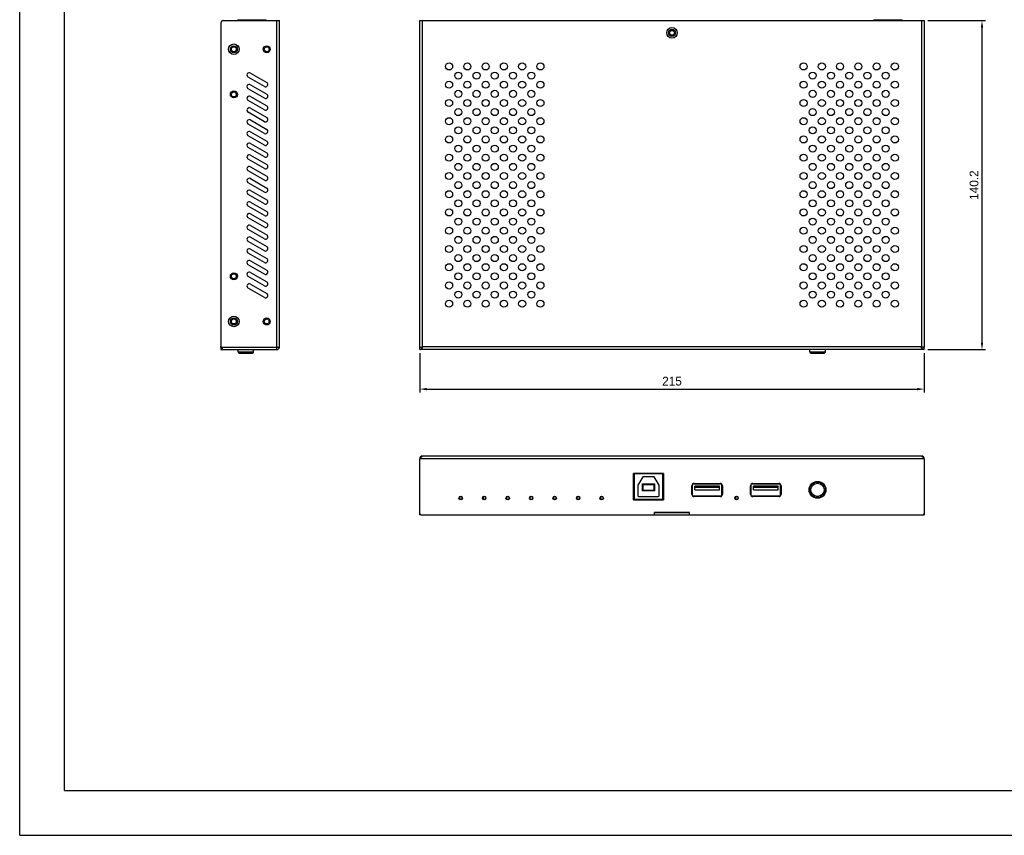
# Model space of a CAD drawing. Header units: millimetres. Extents: x 0 to 800, y 0 to 566.
# Tile 1 of 5: x 0 to 419, y 0 to 348. Entities that reach past the tile are written whole.
import ezdxf

# ---------------------------------------------------------------- set-up
doc = ezdxf.new("R2010")
doc.units = ezdxf.units.MM
doc.layers.add('标注', color=7, linetype='Continuous')
doc.dimstyles.get("Standard").update_dxf_attribs({"dimscale": 1.5, "dimtxt": 2.5, "dimasz": 2, "dimexe": 1, "dimexo": 1, "dimgap": 1, "dimtad": 1, "dimtoh": 1, "dimdsep": 46, "dimtxsty": 'Standard', "dimcen": 0, "dimclrd": 3, "dimclre": 3, "dimadec": 0, "dimazin": 0, "dimtp": 0.01, "dimtm": 0.01, "dimtfac": 1, "dimtofl": 0, "dimtmove": 0, "dimatfit": 3, "dimfxl": 0, "dimtolj": 1, "dimarcsym": 0})

# ---------------------------------------------------------------- blocks, each defined once
blk = doc.blocks.new('*D1')
at = {"layer": 'Defpoints', "color": 0}
for p in [(170.41, 207.01), (385.41, 207.01), (385.41, 190.17)]:
    blk.add_point(p, dxfattribs=at)
at = {"layer": '标注', "color": 3, "lineweight": -2}
for p, q in [((170.41, 205.51), (170.41, 188.67)), ((385.41, 205.51), (385.41, 188.67)), ((173.41, 190.17), (382.41, 190.17))]:
    blk.add_line(p, q, dxfattribs=at)
at = {"layer": '标注', "color": 3}
for points in [[(173.41, 190.67), (173.41, 189.67), (170.41, 190.17)], [(382.41, 190.67), (382.41, 189.67), (385.41, 190.17)]]:
    blk.add_solid(points, dxfattribs=at)
at = {"layer": '标注', "color": 0, "insert": (277.91, 193.54), "char_height": 3.75, "attachment_point": 5}
blk.add_mtext('\\A1;215', dxfattribs=at)
blk = doc.blocks.new('*D2')
at = {"layer": 'Defpoints', "color": 0}
for p in [(385.41, 347.21), (409.98, 347.21), (385.41, 207.01)]:
    blk.add_point(p, dxfattribs=at)
at = {"layer": '标注', "color": 3, "lineweight": -2}
for p, q in [((386.91, 347.21), (411.48, 347.21)), ((409.98, 210.01), (409.98, 344.21)), ((386.91, 207.01), (411.48, 207.01))]:
    blk.add_line(p, q, dxfattribs=at)
at = {"layer": '标注', "color": 3}
for points in [[(409.48, 344.21), (410.48, 344.21), (409.98, 347.21)], [(409.48, 210.01), (410.48, 210.01), (409.98, 207.01)]]:
    blk.add_solid(points, dxfattribs=at)
at = {"layer": '标注', "color": 0, "insert": (406.61, 277.11), "char_height": 3.75, "attachment_point": 5, "rotation": 90}
blk.add_mtext('\\A1;140.2', dxfattribs=at)

msp = doc.modelspace()

# ---------------------------------------------------------------- linework, layer by layer
at = {"linetype": 'Continuous'}
for p, q in [((0, 0), (0, 565.714)), ((19.048, 19.048), (19.048, 546.667)), ((19.048, 19.048), (780.952, 19.048)), ((0, 0), (800, 0))]:
    msp.add_line(p, q, dxfattribs=at)
at = {"color": 7, "linetype": 'Continuous'}
for p, q in [((85.741, 346.213), (85.741, 208.513)), ((86.741, 347.213), (110.741, 347.213)), ((92.941, 347.213), (92.941, 347.613)), ((92.941, 347.613), (104.941, 347.613)), ((104.941, 347.213), (104.941, 347.613)), ((109.541, 208.013), (109.541, 347.213)), ((110.741, 208.013), (110.741, 347.213)), ((170.406, 208.013), (170.406, 347.213)), ((170.406, 347.213), (385.406, 347.213)), ((171.606, 208.213), (171.606, 347.213)), ((363.906, 347.613), (375.906, 347.613)), ((363.906, 347.213), (363.906, 347.613)), ((375.906, 347.213), (375.906, 347.613)), ((384.206, 347.213), (384.206, 208.213)), ((385.406, 347.213), (385.406, 208.013)), ((276.406, 342.013), (276.856, 342.013)), ((279.406, 342.013), (278.956, 342.013)), ((91.241, 336.513), (91.241, 336.063)), ((105.241, 336.513), (105.241, 336.063)), ((91.241, 333.513), (91.241, 333.963)), ((105.241, 333.513), (105.241, 333.963)), ((104.241, 319.147), (97.312, 323.147)), ((98.312, 324.879), (105.241, 320.879)), ((98.312, 319.879), (105.241, 315.879)), ((91.241, 317.263), (91.241, 316.813)), ((91.241, 314.263), (91.241, 314.713)), ((104.241, 314.147), (97.312, 318.147)), ((98.312, 314.879), (105.241, 310.879)), ((104.241, 309.147), (97.312, 313.147)), ((104.241, 304.147), (97.312, 308.147)), ((98.312, 309.879), (105.241, 305.879)), ((104.241, 299.147), (97.312, 303.147)), ((98.312, 304.879), (105.241, 300.879)), ((104.241, 294.147), (97.312, 298.147)), ((98.312, 299.879), (105.241, 295.879)), ((98.312, 294.879), (105.241, 290.879)), ((104.241, 289.147), (97.312, 293.147)), ((98.312, 289.879), (105.241, 285.879)), ((104.241, 284.147), (97.312, 288.147)), ((104.241, 279.147), (97.312, 283.147)), ((98.312, 284.879), (105.241, 280.879)), ((104.241, 274.147), (97.312, 278.147)), ((98.312, 279.879), (105.241, 275.879)), ((104.241, 269.147), (97.312, 273.147)), ((98.312, 274.879), (105.241, 270.879)), ((98.312, 269.879), (105.241, 265.879)), ((104.241, 264.147), (97.312, 268.147)), ((98.312, 264.879), (105.241, 260.879)), ((104.241, 259.147), (97.312, 263.147)), ((104.241, 254.147), (97.312, 258.147)), ((98.312, 259.879), (105.241, 255.879)), ((104.241, 249.147), (97.312, 253.147)), ((98.312, 254.879), (105.241, 250.879)), ((104.241, 244.147), (97.312, 248.147)), ((98.312, 249.879), (105.241, 245.879)), ((98.312, 244.879), (105.241, 240.879)), ((91.241, 239.763), (91.241, 239.313)), ((104.241, 239.147), (97.312, 243.147)), ((98.312, 239.879), (105.241, 235.879)), ((91.241, 236.763), (91.241, 237.213)), ((104.241, 234.147), (97.312, 238.147)), ((104.241, 229.147), (97.312, 233.147)), ((98.312, 234.879), (105.241, 230.879)), ((91.241, 220.513), (91.241, 220.063)), ((105.241, 220.513), (105.241, 220.063)), ((91.241, 217.513), (91.241, 217.963)), ((105.241, 217.513), (105.241, 217.963)), ((85.741, 208.013), (85.741, 208.513)), ((85.741, 208.013), (86.241, 208.013)), ((85.741, 208.013), (85.741, 207.013)), ((85.741, 207.013), (109.541, 207.013)), ((86.241, 208.013), (110.741, 208.013)), ((86.241, 208.013), (86.241, 207.013)), ((93.011, 206.013), (93.011, 207.013)), ((93.011, 206.013), (99.671, 206.013)), ((99.671, 206.013), (99.671, 207.013)), ((109.541, 207.013), (109.541, 208.013)), ((110.652, 207.761), (110.033, 208.013)), ((170.406, 207.013), (170.406, 208.013)), ((170.406, 208.013), (171.606, 208.013)), ((385.406, 207.013), (170.406, 207.013)), ((171.606, 207.761), (171.606, 208.213)), ((384.206, 208.213), (171.606, 208.213)), ((336.576, 206.013), (336.576, 207.013)), ((336.576, 206.013), (343.236, 206.013)), ((343.236, 206.013), (343.236, 207.013)), ((384.206, 207.761), (384.206, 208.213)), ((385.406, 208.013), (384.206, 208.013)), ((385.406, 207.013), (385.406, 208.013)), ((93.511, 205.513), (99.171, 205.513)), ((337.076, 205.513), (342.736, 205.513)), ((170.406, 136.634), (170.406, 160.434)), ((385.406, 160.434), (170.406, 160.434)), ((171.606, 161.546), (171.606, 161.634)), ((384.206, 161.634), (171.606, 161.634)), ((384.206, 161.546), (384.206, 161.634)), ((385.406, 160.434), (385.406, 136.634)), ((261.556, 154.244), (261.556, 143.044)), ((261.556, 143.044), (261.556, 154.244)), ((274.256, 154.244), (261.556, 154.244)), ((261.556, 154.244), (274.256, 154.244)), ((261.856, 154.054), (261.856, 143.234)), ((273.956, 154.054), (261.856, 154.054)), ((265.506, 152.734), (263.406, 149.234)), ((270.306, 152.734), (265.506, 152.734)), ((272.406, 149.234), (270.306, 152.734)), ((273.956, 143.234), (273.956, 154.054)), ((274.256, 154.244), (274.256, 143.044)), ((274.256, 143.044), (274.256, 154.244)), ((263.406, 149.234), (263.406, 144.634)), ((265.406, 146.744), (265.406, 149.744)), ((265.606, 149.544), (265.406, 149.744)), ((265.406, 149.744), (270.406, 149.744)), ((265.606, 146.944), (265.406, 146.744)), ((265.606, 146.944), (265.606, 149.544)), ((265.606, 149.544), (270.206, 149.544)), ((270.206, 146.944), (265.606, 146.944)), ((270.206, 149.544), (270.406, 149.744)), ((270.206, 149.544), (270.206, 146.944)), ((270.206, 146.944), (270.406, 146.744)), ((270.406, 149.744), (270.406, 146.744)), ((272.406, 144.634), (272.406, 149.234)), ((286.406, 148.984), (286.706, 148.984)), ((286.406, 145.384), (286.406, 148.984)), ((286.706, 144.834), (286.706, 149.534)), ((286.906, 149.734), (298.906, 149.734)), ((287.256, 149.734), (287.256, 149.954)), ((287.406, 149.984), (298.406, 149.984)), ((298.156, 148.734), (287.656, 148.734)), ((287.656, 147.234), (287.656, 148.734)), ((298.156, 148.234), (287.656, 148.234)), ((287.656, 147.234), (298.156, 147.234)), ((298.156, 147.234), (298.156, 148.734)), ((298.556, 149.954), (298.556, 149.734)), ((299.106, 144.834), (299.106, 149.534)), ((299.106, 148.984), (299.406, 148.984)), ((299.406, 148.984), (299.406, 145.384)), ((311.406, 148.984), (311.706, 148.984)), ((311.406, 145.384), (311.406, 148.984)), ((311.706, 144.834), (311.706, 149.534)), ((311.906, 149.734), (323.906, 149.734)), ((312.256, 149.734), (312.256, 149.954)), ((312.406, 149.984), (323.406, 149.984)), ((323.156, 148.734), (312.656, 148.734)), ((312.656, 147.234), (312.656, 148.734)), ((323.156, 148.234), (312.656, 148.234)), ((312.656, 147.234), (323.156, 147.234)), ((323.156, 147.234), (323.156, 148.734)), ((323.556, 149.954), (323.556, 149.734)), ((324.106, 144.834), (324.106, 149.534)), ((324.106, 148.984), (324.406, 148.984)), ((324.406, 148.984), (324.406, 145.384)), ((336.606, 147.083), (336.606, 145.882)), ((338.517, 150.234), (337.983, 150.234)), ((341.828, 150.234), (341.294, 150.234)), ((343.206, 145.882), (343.206, 147.083)), ((188.442, 144.234), (187.369, 144.234)), ((187.369, 143.234), (188.442, 143.234)), ((187.406, 144.234), (187.406, 143.234)), ((188.406, 144.234), (188.406, 143.234)), ((198.442, 144.234), (197.369, 144.234)), ((197.369, 143.234), (198.442, 143.234)), ((197.406, 144.234), (197.406, 143.234)), ((198.406, 144.234), (198.406, 143.234)), ((208.442, 144.234), (207.369, 144.234)), ((207.369, 143.234), (208.442, 143.234)), ((207.406, 144.234), (207.406, 143.234)), ((208.406, 144.234), (208.406, 143.234)), ((218.442, 144.234), (217.369, 144.234)), ((217.369, 143.234), (218.442, 143.234)), ((217.406, 144.234), (217.406, 143.234)), ((218.406, 144.234), (218.406, 143.234)), ((228.442, 144.234), (227.369, 144.234)), ((227.369, 143.234), (228.442, 143.234)), ((227.406, 144.234), (227.406, 143.234)), ((228.406, 144.234), (228.406, 143.234)), ((238.442, 144.234), (237.369, 144.234)), ((237.369, 143.234), (238.442, 143.234)), ((237.406, 144.234), (237.406, 143.234)), ((238.406, 144.234), (238.406, 143.234)), ((248.442, 144.234), (247.369, 144.234)), ((247.369, 143.234), (248.442, 143.234)), ((247.406, 144.234), (247.406, 143.234)), ((248.406, 144.234), (248.406, 143.234)), ((261.556, 143.234), (261.856, 143.234)), ((274.256, 143.044), (261.556, 143.044)), ((261.556, 143.044), (274.256, 143.044)), ((261.856, 143.234), (273.956, 143.234)), ((263.606, 144.434), (272.206, 144.434)), ((270.406, 146.744), (265.406, 146.744)), ((273.956, 143.234), (274.256, 143.234)), ((286.706, 145.384), (286.406, 145.384)), ((286.906, 144.634), (298.906, 144.634)), ((287.256, 144.414), (287.256, 144.634)), ((298.406, 144.384), (287.406, 144.384)), ((298.556, 144.634), (298.556, 144.414)), ((299.406, 145.384), (299.106, 145.384)), ((305.942, 144.234), (304.869, 144.234)), ((304.869, 143.234), (305.942, 143.234)), ((304.906, 144.234), (304.906, 143.234)), ((305.906, 144.234), (305.906, 143.234)), ((311.706, 145.384), (311.406, 145.384)), ((311.906, 144.634), (323.906, 144.634)), ((312.256, 144.414), (312.256, 144.634)), ((323.406, 144.384), (312.406, 144.384)), ((323.556, 144.634), (323.556, 144.414)), ((324.406, 145.384), (324.106, 145.384)), ((336.906, 145.255), (336.906, 145.845)), ((338.517, 144.234), (337.983, 144.234)), ((341.828, 144.234), (341.294, 144.234)), ((342.906, 145.255), (342.906, 145.845)), ((170.906, 136.634), (170.406, 136.634)), ((170.906, 136.634), (270.406, 136.634)), ((270.406, 136.634), (270.406, 137.634)), ((270.406, 137.634), (285.406, 137.634)), ((270.406, 136.634), (285.615, 136.634)), ((270.506, 136.634), (270.506, 137.634)), ((285.306, 137.634), (270.506, 137.634)), ((285.306, 136.634), (285.306, 137.634)), ((285.406, 136.634), (285.406, 137.634)), ((285.406, 136.634), (384.906, 136.634)), ((384.906, 136.634), (385.406, 136.634))]:
    msp.add_line(p, q, dxfattribs=at)
for centre, radius in [((277.906, 342.013), 2.25), ((277.906, 342.013), 1.5), ((277.906, 342.013), 1.05), ((91.241, 335.013), 2.25), ((91.241, 335.013), 1.5), ((91.241, 335.013), 1.05), ((105.241, 335.013), 1.5), ((105.241, 335.013), 1.05), ((182.96, 327.671), 1.5), ((190.738, 327.671), 1.5), ((198.516, 327.671), 1.5), ((206.295, 327.671), 1.5), ((214.073, 327.671), 1.5), ((221.851, 327.671), 1.5), ((333.96, 327.671), 1.5), ((341.738, 327.671), 1.5), ((349.516, 327.671), 1.5), ((357.295, 327.671), 1.5), ((365.073, 327.671), 1.5), ((372.851, 327.671), 1.5), ((186.849, 323.782), 1.5), ((194.627, 323.782), 1.5), ((202.406, 323.782), 1.5), ((210.184, 323.782), 1.5), ((217.962, 323.782), 1.5), ((337.849, 323.782), 1.5), ((345.627, 323.782), 1.5), ((353.406, 323.782), 1.5), ((361.184, 323.782), 1.5), ((368.962, 323.782), 1.5), ((182.96, 319.893), 1.5), ((190.738, 319.893), 1.5), ((198.516, 319.893), 1.5), ((206.295, 319.893), 1.5), ((214.073, 319.893), 1.5), ((221.851, 319.893), 1.5), ((333.96, 319.893), 1.5), ((341.738, 319.893), 1.5), ((349.516, 319.893), 1.5), ((357.295, 319.893), 1.5), ((365.073, 319.893), 1.5), ((372.851, 319.893), 1.5), ((91.241, 315.763), 1.5), ((91.241, 315.763), 1.05), ((186.849, 316.004), 1.5), ((194.627, 316.004), 1.5), ((202.406, 316.004), 1.5), ((210.184, 316.004), 1.5), ((217.962, 316.004), 1.5), ((337.849, 316.004), 1.5), ((345.627, 316.004), 1.5), ((353.406, 316.004), 1.5), ((361.184, 316.004), 1.5), ((368.962, 316.004), 1.5), ((182.96, 312.115), 1.5), ((190.738, 312.115), 1.5), ((198.516, 312.115), 1.5), ((206.295, 312.115), 1.5), ((214.073, 312.115), 1.5), ((221.851, 312.115), 1.5), ((333.96, 312.115), 1.5), ((341.738, 312.115), 1.5), ((349.516, 312.115), 1.5), ((357.295, 312.115), 1.5), ((365.073, 312.115), 1.5), ((372.851, 312.115), 1.5), ((186.849, 308.226), 1.5), ((194.627, 308.226), 1.5), ((202.406, 308.226), 1.5), ((210.184, 308.226), 1.5), ((217.962, 308.226), 1.5), ((337.849, 308.226), 1.5), ((345.627, 308.226), 1.5), ((353.406, 308.226), 1.5), ((361.184, 308.226), 1.5), ((368.962, 308.226), 1.5), ((182.96, 304.337), 1.5), ((190.738, 304.337), 1.5), ((198.516, 304.337), 1.5), ((206.295, 304.337), 1.5), ((214.073, 304.337), 1.5), ((221.851, 304.337), 1.5), ((333.96, 304.337), 1.5), ((341.738, 304.337), 1.5), ((349.516, 304.337), 1.5), ((357.295, 304.337), 1.5), ((365.073, 304.337), 1.5), ((372.851, 304.337), 1.5), ((182.96, 296.559), 1.5), ((186.849, 300.448), 1.5), ((190.738, 296.559), 1.5), ((194.627, 300.448), 1.5), ((198.516, 296.559), 1.5), ((202.406, 300.448), 1.5), ((206.295, 296.559), 1.5), ((210.184, 300.448), 1.5), ((214.073, 296.559), 1.5), ((217.962, 300.448), 1.5), ((221.851, 296.559), 1.5), ((333.96, 296.559), 1.5), ((337.849, 300.448), 1.5), ((341.738, 296.559), 1.5), ((345.627, 300.448), 1.5), ((349.516, 296.559), 1.5), ((353.406, 300.448), 1.5), ((357.295, 296.559), 1.5), ((361.184, 300.448), 1.5), ((365.073, 296.559), 1.5), ((368.962, 300.448), 1.5), ((372.851, 296.559), 1.5), ((186.849, 292.669), 1.5), ((194.627, 292.669), 1.5), ((202.406, 292.669), 1.5), ((210.184, 292.669), 1.5), ((217.962, 292.669), 1.5), ((337.849, 292.669), 1.5), ((345.627, 292.669), 1.5), ((353.406, 292.669), 1.5), ((361.184, 292.669), 1.5), ((368.962, 292.669), 1.5), ((182.96, 288.78), 1.5), ((190.738, 288.78), 1.5), ((198.516, 288.78), 1.5), ((206.295, 288.78), 1.5), ((214.073, 288.78), 1.5), ((221.851, 288.78), 1.5), ((333.96, 288.78), 1.5), ((341.738, 288.78), 1.5), ((349.516, 288.78), 1.5), ((357.295, 288.78), 1.5), ((365.073, 288.78), 1.5), ((372.851, 288.78), 1.5), ((186.849, 284.891), 1.5), ((194.627, 284.891), 1.5), ((202.406, 284.891), 1.5), ((210.184, 284.891), 1.5), ((217.962, 284.891), 1.5), ((337.849, 284.891), 1.5), ((345.627, 284.891), 1.5), ((353.406, 284.891), 1.5), ((361.184, 284.891), 1.5), ((368.962, 284.891), 1.5), ((182.96, 281.002), 1.5), ((190.738, 281.002), 1.5), ((198.516, 281.002), 1.5), ((206.295, 281.002), 1.5), ((214.073, 281.002), 1.5), ((221.851, 281.002), 1.5), ((333.96, 281.002), 1.5), ((341.738, 281.002), 1.5), ((349.516, 281.002), 1.5), ((357.295, 281.002), 1.5), ((365.073, 281.002), 1.5), ((372.851, 281.002), 1.5), ((186.849, 277.113), 1.5), ((194.627, 277.113), 1.5), ((202.406, 277.113), 1.5), ((210.184, 277.113), 1.5), ((217.962, 277.113), 1.5), ((337.849, 277.113), 1.5), ((345.627, 277.113), 1.5), ((353.406, 277.113), 1.5), ((361.184, 277.113), 1.5), ((368.962, 277.113), 1.5), ((182.96, 273.224), 1.5), ((190.738, 273.224), 1.5), ((198.516, 273.224), 1.5), ((206.295, 273.224), 1.5), ((214.073, 273.224), 1.5), ((221.851, 273.224), 1.5), ((333.96, 273.224), 1.5), ((341.738, 273.224), 1.5), ((349.516, 273.224), 1.5), ((357.295, 273.224), 1.5), ((365.073, 273.224), 1.5), ((372.851, 273.224), 1.5), ((186.849, 269.335), 1.5), ((194.627, 269.335), 1.5), ((202.406, 269.335), 1.5), ((210.184, 269.335), 1.5), ((217.962, 269.335), 1.5), ((337.849, 269.335), 1.5), ((345.627, 269.335), 1.5), ((353.406, 269.335), 1.5), ((361.184, 269.335), 1.5), ((368.962, 269.335), 1.5), ((182.96, 265.446), 1.5), ((190.738, 265.446), 1.5), ((198.516, 265.446), 1.5), ((206.295, 265.446), 1.5), ((214.073, 265.446), 1.5), ((221.851, 265.446), 1.5), ((333.96, 265.446), 1.5), ((341.738, 265.446), 1.5), ((349.516, 265.446), 1.5), ((357.295, 265.446), 1.5), ((365.073, 265.446), 1.5), ((372.851, 265.446), 1.5), ((186.849, 261.557), 1.5), ((194.627, 261.557), 1.5), ((202.406, 261.557), 1.5), ((210.184, 261.557), 1.5), ((217.962, 261.557), 1.5), ((337.849, 261.557), 1.5), ((345.627, 261.557), 1.5), ((353.406, 261.557), 1.5), ((361.184, 261.557), 1.5), ((368.962, 261.557), 1.5), ((182.96, 257.668), 1.5), ((190.738, 257.668), 1.5), ((198.516, 257.668), 1.5), ((206.295, 257.668), 1.5), ((214.073, 257.668), 1.5), ((221.851, 257.668), 1.5), ((333.96, 257.668), 1.5), ((341.738, 257.668), 1.5), ((349.516, 257.668), 1.5), ((357.295, 257.668), 1.5), ((365.073, 257.668), 1.5), ((372.851, 257.668), 1.5), ((186.849, 253.779), 1.5), ((194.627, 253.779), 1.5), ((202.406, 253.779), 1.5), ((210.184, 253.779), 1.5), ((217.962, 253.779), 1.5), ((337.849, 253.779), 1.5), ((345.627, 253.779), 1.5), ((353.406, 253.779), 1.5), ((361.184, 253.779), 1.5), ((368.962, 253.779), 1.5), ((182.96, 249.889), 1.5), ((186.849, 246), 1.5), ((190.738, 249.889), 1.5), ((194.627, 246), 1.5), ((198.516, 249.889), 1.5), ((202.406, 246), 1.5), ((206.295, 249.889), 1.5), ((210.184, 246), 1.5), ((214.073, 249.889), 1.5), ((217.962, 246), 1.5), ((221.851, 249.889), 1.5), ((333.96, 249.889), 1.5), ((337.849, 246), 1.5), ((341.738, 249.889), 1.5), ((345.627, 246), 1.5), ((349.516, 249.889), 1.5), ((353.406, 246), 1.5), ((357.295, 249.889), 1.5), ((361.184, 246), 1.5), ((365.073, 249.889), 1.5), ((368.962, 246), 1.5), ((372.851, 249.889), 1.5), ((182.96, 242.111), 1.5), ((190.738, 242.111), 1.5), ((198.516, 242.111), 1.5), ((206.295, 242.111), 1.5), ((214.073, 242.111), 1.5), ((221.851, 242.111), 1.5), ((333.96, 242.111), 1.5), ((341.738, 242.111), 1.5), ((349.516, 242.111), 1.5), ((357.295, 242.111), 1.5), ((365.073, 242.111), 1.5), ((372.851, 242.111), 1.5), ((91.241, 238.263), 1.5), ((91.241, 238.263), 1.05), ((186.849, 238.222), 1.5), ((194.627, 238.222), 1.5), ((202.406, 238.222), 1.5), ((210.184, 238.222), 1.5), ((217.962, 238.222), 1.5), ((337.849, 238.222), 1.5), ((345.627, 238.222), 1.5), ((353.406, 238.222), 1.5), ((361.184, 238.222), 1.5), ((368.962, 238.222), 1.5), ((182.96, 234.333), 1.5), ((190.738, 234.333), 1.5), ((198.516, 234.333), 1.5), ((206.295, 234.333), 1.5), ((214.073, 234.333), 1.5), ((221.851, 234.333), 1.5), ((333.96, 234.333), 1.5), ((341.738, 234.333), 1.5), ((349.516, 234.333), 1.5), ((357.295, 234.333), 1.5), ((365.073, 234.333), 1.5), ((372.851, 234.333), 1.5), ((186.849, 230.444), 1.5), ((194.627, 230.444), 1.5), ((202.406, 230.444), 1.5), ((210.184, 230.444), 1.5), ((217.962, 230.444), 1.5), ((337.849, 230.444), 1.5), ((345.627, 230.444), 1.5), ((353.406, 230.444), 1.5), ((361.184, 230.444), 1.5), ((368.962, 230.444), 1.5), ((182.96, 226.555), 1.5), ((190.738, 226.555), 1.5), ((198.516, 226.555), 1.5), ((206.295, 226.555), 1.5), ((214.073, 226.555), 1.5), ((221.851, 226.555), 1.5), ((333.96, 226.555), 1.5), ((341.738, 226.555), 1.5), ((349.516, 226.555), 1.5), ((357.295, 226.555), 1.5), ((365.073, 226.555), 1.5), ((372.851, 226.555), 1.5), ((91.241, 219.013), 2.25), ((91.241, 219.013), 1.5), ((91.241, 219.013), 1.05), ((105.241, 219.013), 1.5), ((105.241, 219.013), 1.05), ((339.906, 147.234), 3.6), ((339.906, 147.234), 3.33), ((339.906, 147.234), 2.83), ((187.906, 143.734), 0.75), ((197.906, 143.734), 0.75), ((207.906, 143.734), 0.75), ((217.906, 143.734), 0.75), ((227.906, 143.734), 0.75), ((237.906, 143.734), 0.75), ((247.906, 143.734), 0.75), ((305.406, 143.734), 0.75)]:
    msp.add_circle(centre, radius, dxfattribs=at)
for centre, radius, start, end in [((86.741, 346.213), 1, 90, 180), ((97.812, 324.013), 1, 60, 240), ((97.812, 319.013), 1, 60, 240), ((104.741, 320.013), 1, 240, 60), ((97.812, 314.013), 1, 60, 240), ((104.741, 315.013), 1, 240, 60), ((104.741, 310.013), 1, 240, 60), ((97.812, 309.013), 1, 60, 240), ((97.812, 304.013), 1, 60, 240), ((104.741, 305.013), 1, 240, 60), ((97.812, 299.013), 1, 60, 240), ((104.741, 300.013), 1, 240, 60), ((97.812, 294.013), 1, 60, 240), ((104.741, 295.013), 1, 240, 60), ((97.812, 289.013), 1, 60, 240), ((104.741, 290.013), 1, 240, 60), ((104.741, 285.013), 1, 240, 60), ((97.812, 284.013), 1, 60, 240), ((97.812, 279.013), 1, 60, 240), ((104.741, 280.013), 1, 240, 60), ((97.812, 274.013), 1, 60, 240), ((104.741, 275.013), 1, 240, 60), ((97.812, 269.013), 1, 60, 240), ((104.741, 270.013), 1, 240, 60), ((97.812, 264.013), 1, 60, 240), ((104.741, 265.013), 1, 240, 60), ((104.741, 260.013), 1, 240, 60), ((97.812, 259.013), 1, 60, 240), ((97.812, 254.013), 1, 60, 240), ((104.741, 255.013), 1, 240, 60), ((97.812, 249.013), 1, 60, 240), ((104.741, 250.013), 1, 240, 60), ((97.812, 244.013), 1, 60, 240), ((104.741, 245.013), 1, 240, 60), ((97.812, 239.013), 1, 60, 240), ((104.741, 240.013), 1, 240, 60), ((97.812, 234.013), 1, 60, 240), ((104.741, 235.013), 1, 240, 60), ((104.741, 230.013), 1, 240, 60), ((86.241, 208.513), 0.5, 180, 270), ((93.511, 206.013), 0.5, 180, 270), ((99.171, 206.013), 0.5, 270, 0), ((109.541, 208.213), 1.2, 270, 350.44387), ((337.076, 206.013), 0.5, 180, 270), ((342.736, 206.013), 0.5, 270, 0), ((171.606, 160.434), 1.2, 90, 180), ((384.206, 160.434), 1.2, 0, 90), ((287.406, 148.984), 1, 90, 180), ((286.906, 149.534), 0.2, 90, 180), ((298.406, 148.984), 1, 0, 90), ((298.906, 149.534), 0.2, 0, 90), ((312.406, 148.984), 1, 90, 180), ((311.906, 149.534), 0.2, 90, 180), ((323.406, 148.984), 1, 0, 90), ((323.906, 149.534), 0.2, 0, 90), ((337.656, 149.484), 0.5, 176.92068, 209.99635), ((337.656, 149.484), 0.5, 55.59587, 102.73687), ((342.156, 149.484), 0.5, 77.25483, 120.00074), ((342.156, 149.484), 0.5, 330.00129, 3.07863), ((263.606, 144.634), 0.2, 180, 270), ((272.206, 144.634), 0.2, 270, 0), ((287.406, 145.384), 1, 180, 270), ((286.906, 144.834), 0.2, 180, 270), ((298.406, 145.384), 1, 270, 0), ((298.906, 144.834), 0.2, 270, 0), ((312.406, 145.384), 1, 180, 270), ((311.906, 144.834), 0.2, 180, 270), ((323.406, 145.384), 1, 270, 0), ((323.906, 144.834), 0.2, 270, 0), ((337.656, 144.984), 0.5, 150.00129, 183.07863), ((337.656, 144.984), 0.5, 257.25483, 300.00074), ((342.156, 144.984), 0.5, 235.59587, 282.73687), ((342.156, 144.984), 0.5, 356.92068, 29.99635), ((170.906, 137.134), 0.5, 180, 270), ((384.906, 137.134), 0.5, 270, 0)]:
    msp.add_arc(centre, radius, start, end, dxfattribs=at)
for points, knots in [([(170.406, 207.013), (170.507, 207.013), (170.784, 207.065), (171.198, 207.334), (171.465, 207.607), (171.606, 207.761)], [0, 0, 0, 0, 0.2099521, 0.5689562, 1, 1, 1, 1]), ([(384.206, 207.761), (384.302, 207.656), (384.53, 207.42), (384.91, 207.115), (385.251, 207.013), (385.406, 207.013)], [0, 0, 0, 0, 0.2952184, 0.679151, 1, 1, 1, 1]), ([(170.406, 160.434), (170.505, 160.552), (170.636, 160.707), (170.772, 160.859), (170.806, 160.896)], [0, 0, 0, 0, 0.7549189, 1, 1, 1, 1]), ([(170.806, 160.896), (170.838, 160.932), (170.966, 161.068), (171.1, 161.198), (171.206, 161.286)], [0, 0, 0, 0, 0.2617334, 1, 1, 1, 1]), ([(171.206, 161.286), (171.238, 161.314), (171.363, 161.413), (171.499, 161.498), (171.606, 161.546)], [0, 0, 0, 0, 0.2669866, 1, 1, 1, 1]), ([(384.206, 161.546), (384.24, 161.531), (384.382, 161.459), (384.512, 161.365), (384.606, 161.286)], [0, 0, 0, 0, 0.2340494, 1, 1, 1, 1]), ([(384.606, 161.286), (384.64, 161.258), (384.78, 161.135), (384.91, 161.001), (385.006, 160.896)], [0, 0, 0, 0, 0.2374798, 1, 1, 1, 1]), ([(385.006, 160.896), (385.039, 160.859), (385.175, 160.707), (385.306, 160.552), (385.406, 160.434)], [0, 0, 0, 0, 0.2450811, 1, 1, 1, 1])]:
    msp.add_open_spline(points, degree=3, knots=knots, dxfattribs=at)

# ---------------------------------------------------------------- dimensions: what is measured, and where the dimension line sits
at = {"layer": '标注'}
dim = msp.add_linear_dim(base=(409.983, 347.213), p1=(385.406, 207.013), p2=(385.406, 347.213), angle=90, dimstyle='Standard', dxfattribs=at)
dim.commit()
dim.dimension.update_dxf_attribs({"geometry": '*D2', "text_midpoint": (406.608, 277.113)})
dim = msp.add_linear_dim(base=(385.406, 190.166), p1=(170.406, 207.013), p2=(385.406, 207.013), dimstyle='Standard', dxfattribs=at)
dim.commit()
dim.dimension.update_dxf_attribs({"geometry": '*D1', "text_midpoint": (277.906, 193.541)})

doc.saveas('drawing.dxf')
